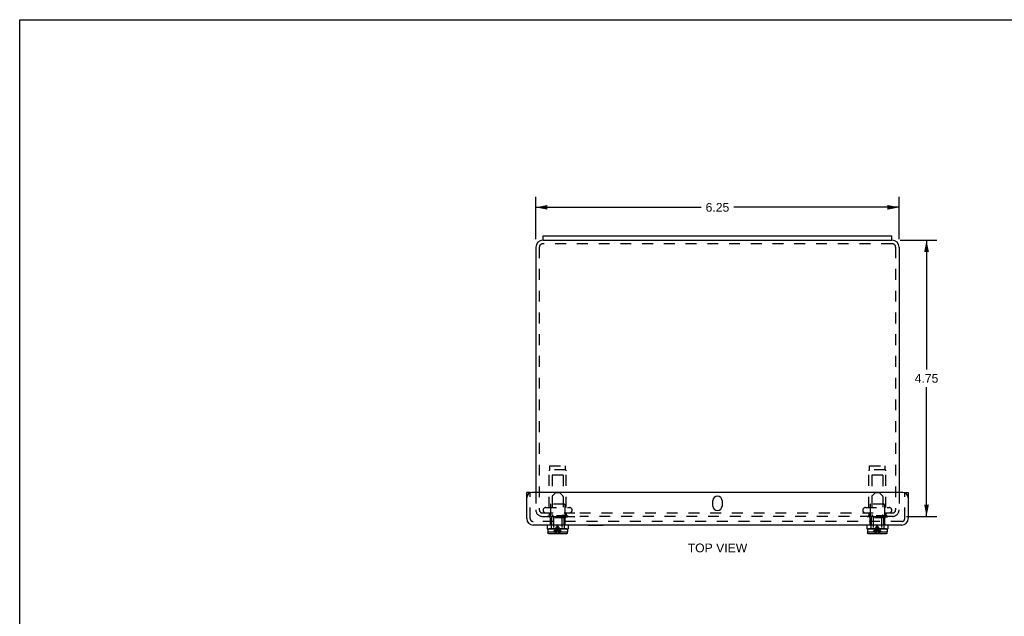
# Model space of a CAD drawing. Header units: inches. Extents: x 0 to 34, y 0 to 22.
# Tile 2 of 3: x 0 to 16.9, y 11.7 to 22. Entities that reach past the tile are written whole.
import ezdxf

# ---------------------------------------------------------------- set-up
doc = ezdxf.new("R2010")
doc.units = ezdxf.units.IN
doc.header["$LTSCALE"] = 1.87
doc.header["$MEASUREMENT"] = 0
doc.linetypes.add('HIDDEN', pattern=[0.2, 0.1, -0.1])
doc.layers.get('0').update_dxf_attribs({"linetype": 'CONTINUOUS'})
for name, color, linetype in [('DEFAULT_2', 8, 'HIDDEN'), ('DIMENSIONS', 7, 'CONTINUOUS'), ('DOOR_ASSEMBLY', 7, 'CONTINUOUS')]:
    doc.layers.add(name, color=color, linetype=linetype)
doc.styles.get("Standard").update_dxf_attribs({"font": 'arial.ttf'})
doc.dimstyles.new('DIMSTYLE_2', dxfattribs={"dimtxt": 0.15, "dimasz": 0.2, "dimexe": 0.09, "dimexo": 0.07, "dimgap": 0.0375, "dimtad": 0, "dimtih": 1, "dimtoh": 1, "dimzin": 4, "dimdsep": 46, "dimtxsty": 'Standard', "dimblk": '_FILLED', "dimblk1": '_FILLED', "dimblk2": '_FILLED', "dimcen": 0.09, "dimazin": 1, "dimtfac": 1, "dimtdec": 3, "dimtofl": 0, "dimtmove": 0, "dimatfit": 3, "dimldrblk": '_FILLED', "dimfxl": 0, "dimtolj": 1, "dimtzin": 4, "dimarcsym": 0})

# ---------------------------------------------------------------- blocks, each defined once
blk = doc.blocks.new('_FILLED')
at = {"color": 0, "linetype": 'ByBlock'}
blk.add_solid([(0, 0), (-1, 0.2), (-1, -0.2)], dxfattribs=at)
blk = doc.blocks.new('*D8')
at = {"layer": 'DIMENSIONS', "color": 2, "linetype": 'Continuous'}
for p, q in [((15.15, 18.207), (15.782, 18.207)), ((15.602, 18.207), (15.602, 15.982)), ((15.602, 13.457), (15.602, 15.682)), ((15.255, 13.457), (15.782, 13.457))]:
    blk.add_line(p, q, dxfattribs=at)
at = {"layer": 'DIMENSIONS', "color": 2, "linetype": 'Continuous', "xscale": 0.2, "yscale": 0.2, "zscale": 0.2}
for p, rotation in [((15.602, 18.207), 90), ((15.602, 13.457), 270)]:
    blk.add_blockref('_FILLED', p, dxfattribs=dict(at, rotation=rotation))
at = {"layer": 'DIMENSIONS', "color": 2, "linetype": 'Continuous', "insert": (15.602, 15.907), "char_height": 0.15, "width": 0.40762, "attachment_point": 2, "line_spacing_factor": 0.9}
blk.add_mtext('4.75', dxfattribs=at)
blk = doc.blocks.new('*D10')
at = {"layer": 'DIMENSIONS', "color": 2, "linetype": 'Continuous'}
for p, q in [((8.88, 18.227), (8.88, 18.953)), ((15.13, 18.227), (15.13, 18.953)), ((8.88, 18.773), (11.726, 18.773)), ((15.13, 18.773), (12.284, 18.773))]:
    blk.add_line(p, q, dxfattribs=at)
at = {"layer": 'DIMENSIONS', "color": 2, "linetype": 'Continuous', "xscale": 0.2, "yscale": 0.2, "zscale": 0.2, "rotation": 180}
blk.add_blockref('_FILLED', (8.88, 18.773), dxfattribs=at)
at = {"layer": 'DIMENSIONS', "color": 2, "linetype": 'Continuous', "xscale": 0.2, "yscale": 0.2, "zscale": 0.2}
blk.add_blockref('_FILLED', (15.13, 18.773), dxfattribs=at)
at = {"layer": 'DIMENSIONS', "color": 2, "linetype": 'Continuous', "insert": (12.005, 18.848), "char_height": 0.15, "width": 0.40762, "attachment_point": 2, "line_spacing_factor": 0.9}
blk.add_mtext('6.25', dxfattribs=at)

msp = doc.modelspace()

# ---------------------------------------------------------------- linework, layer by layer
at = {"color": 7, "linetype": 'Continuous'}
for p, q in [((0, 0), (0, 22)), ((0, 22), (34, 22)), ((9.0052, 18.2067), (9.0052, 18.2817)), ((9.0052, 18.2067), (15.0052, 18.2067)), ((15.0052, 18.2067), (15.0052, 18.2817))]:
    msp.add_line(p, q, dxfattribs=at)
at = {"color": 3, "linetype": 'Continuous'}
for p, q in [((9.0052, 18.2067), (9.0002, 18.2067)), ((9.0052, 18.2817), (15.0052, 18.2817)), ((15.0102, 18.2067), (15.0052, 18.2067)), ((8.8802, 18.0867), (8.8802, 13.8687)), ((15.1302, 18.0867), (15.1302, 13.8687))]:
    msp.add_line(p, q, dxfattribs=at)
for centre, start, end in [((9.0002, 18.0867), 90, 180), ((15.0102, 18.0867), 0, 90)]:
    msp.add_arc(centre, 0.12, start, end, dxfattribs=at)
at = {"layer": 'DEFAULT_2', "color": 8, "linetype": 'HIDDEN'}
for p, q in [((15.0102, 18.1467), (9.0002, 18.1467)), ((8.9402, 18.0867), (8.9402, 13.5717)), ((15.0702, 18.0867), (15.0702, 13.5717)), ((9.1092, 13.6092), (9.1092, 14.2423)), ((9.1202, 14.2602), (9.1202, 14.3292)), ((9.1202, 14.3292), (9.3902, 14.3292)), ((9.3902, 14.2602), (9.1202, 14.2602)), ((9.3902, 14.2602), (9.3902, 14.3292)), ((9.4012, 13.6092), (9.4012, 14.2423)), ((14.6092, 13.6092), (14.6092, 14.2423)), ((14.6202, 14.3292), (14.8902, 14.3292)), ((14.6202, 14.2602), (14.6202, 14.3292)), ((14.8902, 14.2602), (14.6202, 14.2602)), ((14.8902, 14.2602), (14.8902, 14.3292)), ((14.9012, 13.6092), (14.9012, 14.2423)), ((9.1602, 14.1667), (9.1602, 13.6667)), ((9.3502, 14.1667), (9.1602, 14.1667)), ((9.3502, 14.1667), (9.3502, 13.6667)), ((14.8502, 14.1667), (14.6602, 14.1667)), ((14.6602, 14.1667), (14.6602, 13.6667)), ((14.8502, 14.1667), (14.8502, 13.6667)), ((8.8802, 13.8687), (8.8802, 13.5687)), ((15.1302, 13.8687), (15.1302, 13.5717)), ((8.9402, 13.5717), (8.9402, 13.5687)), ((9.0514, 13.6092), (9.4589, 13.6092)), ((9.1302, 13.6567), (9.1302, 13.4467)), ((9.3702, 13.6667), (9.1402, 13.6667)), ((9.3802, 13.6567), (9.3802, 13.4467)), ((14.5514, 13.6092), (14.9589, 13.6092)), ((14.6302, 13.6567), (14.6302, 13.4467)), ((14.8702, 13.6667), (14.6402, 13.6667)), ((14.8802, 13.6567), (14.8802, 13.4467)), ((8.9922, 13.5167), (9.6363, 13.5167)), ((8.9922, 13.4567), (9.6363, 13.4567)), ((9.0852, 13.4647), (9.0852, 13.4467)), ((9.4252, 13.4647), (9.0852, 13.4647)), ((9.4252, 13.4467), (9.0852, 13.4467)), ((9.1092, 13.5167), (9.1092, 13.4747)), ((9.4012, 13.5167), (9.4012, 13.4747)), ((9.4252, 13.4647), (9.4252, 13.4467)), ((9.6364, 13.5167), (15.0182, 13.5167)), ((15.0231, 13.4567), (9.6364, 13.4567)), ((14.9252, 13.4647), (14.5852, 13.4647)), ((14.5852, 13.4647), (14.5852, 13.4467)), ((14.9252, 13.4467), (14.5852, 13.4467)), ((14.6092, 13.5167), (14.6092, 13.4747)), ((14.9012, 13.5167), (14.9012, 13.4747)), ((14.9252, 13.4647), (14.9252, 13.4467))]:
    msp.add_line(p, q, dxfattribs=at)
for centre, radius, start, end in [((9.0002, 18.0867), 0.06, 90, 180), ((15.0102, 18.0867), 0.06, 0, 90), ((9.1292, 14.2423), 0.02, 116.74368, 180), ((9.3812, 14.2423), 0.02, 0, 63.25632), ((14.6292, 14.2423), 0.02, 116.74368, 180), ((14.8812, 14.2423), 0.02, 0, 63.25632), ((8.9922, 13.5687), 0.112, 180, 270), ((8.9922, 13.5687), 0.052, 180, 270), ((9.0514, 13.5629), 0.0462, 90, 270), ((9.1402, 13.6567), 0.01, 90, 180), ((9.3702, 13.6567), 0.01, 0, 90), ((9.4589, 13.5629), 0.0462, 270, 90), ((14.5514, 13.5629), 0.0462, 90, 270), ((14.6402, 13.6567), 0.01, 90, 180), ((14.8702, 13.6567), 0.01, 0, 90), ((14.9589, 13.5629), 0.0462, 270, 90), ((15.0182, 13.5687), 0.112, 270, 360), ((15.0182, 13.5687), 0.052, 270, 360), ((9.0992, 13.4747), 0.01, 270, 360), ((9.4112, 13.4747), 0.01, 180, 270), ((14.5992, 13.4747), 0.01, 270, 360), ((14.9112, 13.4747), 0.01, 180, 270)]:
    msp.add_arc(centre, radius, start, end, dxfattribs=at)
at = {"layer": 'DOOR_ASSEMBLY', "color": 3, "linetype": 'Continuous'}
for p, q in [((8.7239, 13.4207), (8.7239, 13.8687)), ((15.1964, 13.8687), (8.8139, 13.8687)), ((11.927, 13.6343), (11.927, 13.7281)), ((12.0833, 13.7281), (12.0833, 13.6343)), ((15.2864, 13.8687), (15.2864, 13.4207)), ((15.1744, 13.3087), (8.8359, 13.3087))]:
    msp.add_line(p, q, dxfattribs=at)
at = {"layer": 'DOOR_ASSEMBLY', "color": 7, "linetype": 'Continuous'}
for p, q in [((8.7839, 13.8687), (8.7239, 13.8687)), ((15.2264, 13.8687), (15.2864, 13.8687)), ((9.0742, 13.3087), (9.0742, 13.2462)), ((9.0742, 13.2462), (9.4362, 13.2462)), ((9.0882, 13.2262), (9.0882, 13.1912)), ((9.4072, 13.2412), (9.1032, 13.2412)), ((9.1822, 13.2462), (9.1822, 13.2412)), ((9.3282, 13.2462), (9.3282, 13.2412)), ((9.4222, 13.2262), (9.4222, 13.1912)), ((9.4362, 13.3087), (9.4362, 13.2462)), ((9.7809, 13.3047), (9.7809, 13.3087)), ((9.7809, 13.3047), (10.0369, 13.3047)), ((10.0369, 13.3047), (10.0369, 13.3087)), ((14.5742, 13.3087), (14.5742, 13.2462)), ((14.5742, 13.2462), (14.9362, 13.2462)), ((14.5882, 13.2262), (14.5882, 13.1912)), ((14.9072, 13.2412), (14.6032, 13.2412)), ((14.6822, 13.2462), (14.6822, 13.2412)), ((14.8282, 13.2462), (14.8282, 13.2412)), ((14.9222, 13.2262), (14.9222, 13.1912)), ((14.9362, 13.3087), (14.9362, 13.2462)), ((9.089, 13.1912), (9.0882, 13.1912)), ((9.089, 13.1912), (9.089, 13.1732)), ((9.4063, 13.1582), (9.1041, 13.1582)), ((9.4213, 13.1912), (9.4213, 13.1732)), ((9.4222, 13.1912), (9.4213, 13.1912)), ((14.589, 13.1912), (14.5882, 13.1912)), ((14.589, 13.1912), (14.589, 13.1732)), ((14.9063, 13.1582), (14.6041, 13.1582)), ((14.9222, 13.1912), (14.9213, 13.1912)), ((14.9213, 13.1912), (14.9213, 13.1732))]:
    msp.add_line(p, q, dxfattribs=at)
at = {"layer": 'DOOR_ASSEMBLY', "color": 8, "linetype": 'HIDDEN'}
for p, q in [((8.7839, 13.4207), (8.7839, 13.8687)), ((9.1612, 13.801), (9.1612, 13.4874)), ((9.2222, 13.8682), (9.1655, 13.8116)), ((9.2222, 13.8682), (9.2882, 13.8682)), ((9.2882, 13.8682), (9.3448, 13.8116)), ((9.3492, 13.801), (9.3492, 13.4874)), ((14.6612, 13.801), (14.6612, 13.4874)), ((14.7222, 13.8682), (14.6655, 13.8116)), ((14.7222, 13.8682), (14.7882, 13.8682)), ((14.7882, 13.8682), (14.8448, 13.8116)), ((14.8492, 13.801), (14.8492, 13.4874)), ((15.2264, 13.4207), (15.2264, 13.8687)), ((9.1233, 13.4414), (9.1153, 13.4337)), ((9.395, 13.4337), (9.1153, 13.4337)), ((9.131, 13.4489), (9.1233, 13.4414)), ((9.1287, 13.4337), (9.1287, 13.3262)), ((9.131, 13.4489), (9.1384, 13.4562)), ((9.1384, 13.4562), (9.3719, 13.4562)), ((9.1493, 13.4562), (9.1493, 13.3262)), ((9.1778, 13.4646), (9.1655, 13.4768)), ((9.1822, 13.454), (9.1822, 13.2462)), ((9.3282, 13.454), (9.3282, 13.2462)), ((9.3325, 13.4646), (9.3448, 13.4768)), ((9.361, 13.4562), (9.361, 13.3262)), ((9.3793, 13.4489), (9.3719, 13.4562)), ((9.387, 13.4414), (9.3793, 13.4489)), ((9.3816, 13.4337), (9.3816, 13.3262)), ((9.395, 13.4337), (9.387, 13.4414)), ((14.6233, 13.4414), (14.6153, 13.4337)), ((14.895, 13.4337), (14.6153, 13.4337)), ((14.631, 13.4489), (14.6233, 13.4414)), ((14.6287, 13.4337), (14.6287, 13.3262)), ((14.6384, 13.4562), (14.631, 13.4489)), ((14.6384, 13.4562), (14.8719, 13.4562)), ((14.6493, 13.4562), (14.6493, 13.3262)), ((14.6778, 13.4646), (14.6655, 13.4768)), ((14.6822, 13.454), (14.6822, 13.2462)), ((14.8282, 13.454), (14.8282, 13.2462)), ((14.8325, 13.4646), (14.8448, 13.4768)), ((14.861, 13.4562), (14.861, 13.3262)), ((14.8793, 13.4489), (14.8719, 13.4562)), ((14.887, 13.4414), (14.8793, 13.4489)), ((14.8816, 13.4337), (14.8816, 13.3262)), ((14.887, 13.4414), (14.895, 13.4337)), ((15.1744, 13.3687), (8.8359, 13.3687)), ((9.1252, 13.3262), (9.1252, 13.3087)), ((9.1493, 13.3262), (9.1252, 13.3262)), ((9.1452, 13.3262), (9.1452, 13.2462)), ((9.2096, 13.2267), (9.22, 13.2442)), ((9.3008, 13.2267), (9.2903, 13.2442)), ((9.3852, 13.3262), (9.361, 13.3262)), ((9.3652, 13.3262), (9.3652, 13.2462)), ((9.3852, 13.3262), (9.3852, 13.3087)), ((14.6493, 13.3262), (14.6252, 13.3262)), ((14.6252, 13.3262), (14.6252, 13.3087)), ((14.6452, 13.3262), (14.6452, 13.2462)), ((14.7096, 13.2267), (14.72, 13.2442)), ((14.8008, 13.2267), (14.7903, 13.2442)), ((14.8852, 13.3262), (14.861, 13.3262)), ((14.8652, 13.3262), (14.8652, 13.2462)), ((14.8852, 13.3262), (14.8852, 13.3087)), ((9.089, 13.1912), (9.2226, 13.1912)), ((9.089, 13.1717), (9.0893, 13.1703)), ((9.0908, 13.1661), (9.0908, 13.1661)), ((9.0915, 13.1648), (9.0915, 13.1648)), ((9.0924, 13.1637), (9.0924, 13.1636)), ((9.0934, 13.1626), (9.0934, 13.1626)), ((9.0945, 13.1616), (9.0945, 13.1616)), ((9.0957, 13.1607), (9.0957, 13.1607)), ((9.0969, 13.1599), (9.097, 13.1599)), ((9.2877, 13.1912), (9.4213, 13.1912)), ((9.4077, 13.1582), (9.4092, 13.1585)), ((9.4134, 13.1599), (9.4134, 13.1599)), ((9.4146, 13.1607), (9.4146, 13.1607)), ((9.4158, 13.1616), (9.4158, 13.1616)), ((9.4169, 13.1626), (9.4169, 13.1626)), ((9.4179, 13.1636), (9.4179, 13.1637)), ((9.4188, 13.1648), (9.4188, 13.1648)), ((9.4196, 13.1661), (9.4196, 13.1661)), ((14.589, 13.1912), (14.7226, 13.1912)), ((14.589, 13.1717), (14.5893, 13.1703)), ((14.5908, 13.1661), (14.5908, 13.1661)), ((14.5915, 13.1648), (14.5915, 13.1648)), ((14.5924, 13.1637), (14.5924, 13.1636)), ((14.5934, 13.1626), (14.5934, 13.1626)), ((14.5945, 13.1616), (14.5945, 13.1616)), ((14.5957, 13.1607), (14.5957, 13.1607)), ((14.5969, 13.1599), (14.597, 13.1599)), ((14.6026, 13.1582), (14.6026, 13.1582)), ((14.7877, 13.1912), (14.9213, 13.1912)), ((14.9077, 13.1582), (14.9092, 13.1585)), ((14.9134, 13.1599), (14.9134, 13.1599)), ((14.9146, 13.1607), (14.9146, 13.1607)), ((14.9158, 13.1616), (14.9158, 13.1616)), ((14.9169, 13.1626), (14.9169, 13.1626)), ((14.9179, 13.1636), (14.9179, 13.1637)), ((14.9188, 13.1648), (14.9188, 13.1648)), ((14.9196, 13.1661), (14.9196, 13.1661))]:
    msp.add_line(p, q, dxfattribs=at)
for points in [[(9.1904, 13.1912), (9.1997, 13.2091), (9.2096, 13.2267)], [(9.2171, 13.1912), (9.2226, 13.2091), (9.2284, 13.2267), (9.2345, 13.2442), (9.241, 13.2614), (9.2479, 13.2784), (9.2552, 13.2952)], [(9.22, 13.2442), (9.2311, 13.2614), (9.2428, 13.2784), (9.2552, 13.2952)], [(9.2275, 13.1582), (9.2312, 13.1819), (9.2353, 13.2053), (9.2397, 13.2283), (9.2445, 13.251), (9.2496, 13.2733), (9.2552, 13.2952)], [(9.2387, 13.1582), (9.2409, 13.1819), (9.2433, 13.2053), (9.2459, 13.2283)], [(9.2459, 13.2283), (9.2488, 13.251), (9.2519, 13.2733), (9.2552, 13.2952)], [(9.2903, 13.2442), (9.2792, 13.2614), (9.2675, 13.2784), (9.2552, 13.2952)], [(9.2758, 13.2442), (9.2693, 13.2614), (9.2624, 13.2784), (9.2552, 13.2952)], [(9.2706, 13.2283), (9.2658, 13.251), (9.2607, 13.2733), (9.2552, 13.2952)], [(9.2644, 13.2283), (9.2615, 13.251), (9.2584, 13.2733), (9.2552, 13.2952)], [(9.2717, 13.1582), (9.2694, 13.1819), (9.267, 13.2053), (9.2644, 13.2283)], [(9.2828, 13.1582), (9.2791, 13.1819), (9.275, 13.2053), (9.2706, 13.2283)], [(9.2932, 13.1912), (9.2877, 13.2091), (9.2819, 13.2267), (9.2758, 13.2442)], [(9.3199, 13.1912), (9.3106, 13.2091), (9.3008, 13.2267)], [(14.6904, 13.1912), (14.6997, 13.2091), (14.7096, 13.2267)], [(14.7171, 13.1912), (14.7226, 13.2091), (14.7284, 13.2267), (14.7345, 13.2442)], [(14.72, 13.2442), (14.7311, 13.2614), (14.7428, 13.2784), (14.7552, 13.2952)], [(14.7275, 13.1582), (14.7312, 13.1819), (14.7353, 13.2053), (14.7397, 13.2283)], [(14.7345, 13.2442), (14.741, 13.2614), (14.7479, 13.2784), (14.7552, 13.2952)], [(14.7387, 13.1582), (14.7409, 13.1819), (14.7433, 13.2053), (14.7459, 13.2283)], [(14.7397, 13.2283), (14.7445, 13.251), (14.7496, 13.2733), (14.7552, 13.2952)], [(14.7459, 13.2283), (14.7488, 13.251), (14.7519, 13.2733), (14.7552, 13.2952)], [(14.7903, 13.2442), (14.7792, 13.2614), (14.7675, 13.2784), (14.7552, 13.2952)], [(14.7758, 13.2442), (14.7693, 13.2614), (14.7624, 13.2784), (14.7552, 13.2952)], [(14.7828, 13.1582), (14.7791, 13.1819), (14.775, 13.2053), (14.7706, 13.2283), (14.7658, 13.251), (14.7607, 13.2733), (14.7552, 13.2952)], [(14.7644, 13.2283), (14.7615, 13.251), (14.7584, 13.2733), (14.7552, 13.2952)], [(14.7717, 13.1582), (14.7694, 13.1819), (14.767, 13.2053), (14.7644, 13.2283)], [(14.7932, 13.1912), (14.7877, 13.2091), (14.7819, 13.2267), (14.7758, 13.2442)], [(14.8199, 13.1912), (14.8106, 13.2091), (14.8008, 13.2267)], [(9.2226, 13.1912), (9.2202, 13.186), (9.2178, 13.1807), (9.2154, 13.1753), (9.213, 13.1697), (9.2106, 13.164), (9.2082, 13.1582)], [(9.2877, 13.1912), (9.2901, 13.186), (9.2925, 13.1807), (9.2949, 13.1753), (9.2974, 13.1697), (9.2998, 13.164), (9.3022, 13.1582)], [(14.7226, 13.1912), (14.7202, 13.186), (14.7178, 13.1807), (14.7154, 13.1753), (14.713, 13.1697), (14.7106, 13.164), (14.7082, 13.1582)], [(14.7877, 13.1912), (14.7901, 13.186), (14.7925, 13.1807), (14.7949, 13.1753), (14.7974, 13.1697), (14.7998, 13.164), (14.8022, 13.1582)]]:
    msp.add_lwpolyline(points, dxfattribs=at)
at = {"layer": 'DOOR_ASSEMBLY', "color": 7, "linetype": 'Continuous'}
for points in [[(9.1041, 13.1582), (9.1026, 13.1582), (9.1011, 13.1585), (9.0997, 13.1588), (9.0983, 13.1593), (9.097, 13.1599), (9.0957, 13.1607), (9.0945, 13.1616), (9.0934, 13.1626), (9.0924, 13.1636), (9.0915, 13.1648), (9.0908, 13.1661), (9.0901, 13.1674), (9.0896, 13.1688), (9.0893, 13.1703), (9.089, 13.1717), (9.089, 13.1732)], [(9.4213, 13.1732), (9.4213, 13.1717), (9.421, 13.1703), (9.4207, 13.1688), (9.4202, 13.1674), (9.4196, 13.1661), (9.4188, 13.1648), (9.4179, 13.1637), (9.4169, 13.1626), (9.4158, 13.1616), (9.4146, 13.1607), (9.4134, 13.1599), (9.412, 13.1593), (9.4106, 13.1588), (9.4092, 13.1585), (9.4077, 13.1582), (9.4063, 13.1582)], [(14.6041, 13.1582), (14.6026, 13.1582), (14.6011, 13.1585), (14.5997, 13.1588), (14.5983, 13.1593), (14.597, 13.1599), (14.5957, 13.1607), (14.5945, 13.1616), (14.5934, 13.1626), (14.5924, 13.1636), (14.5915, 13.1648), (14.5908, 13.1661), (14.5901, 13.1674), (14.5896, 13.1688), (14.5893, 13.1703), (14.589, 13.1717), (14.589, 13.1732)], [(14.9213, 13.1732), (14.9213, 13.1717), (14.921, 13.1703), (14.9207, 13.1688), (14.9202, 13.1674), (14.9196, 13.1661), (14.9188, 13.1648), (14.9179, 13.1637), (14.9169, 13.1626), (14.9158, 13.1616), (14.9146, 13.1607), (14.9134, 13.1599), (14.912, 13.1593), (14.9106, 13.1588), (14.9092, 13.1585), (14.9077, 13.1582), (14.9063, 13.1582)]]:
    msp.add_lwpolyline(points, dxfattribs=at)
at = {"layer": 'DOOR_ASSEMBLY', "color": 3, "linetype": 'Continuous'}
for centre, radius, start, end in [((8.8139, 13.7787), 0.09, 90, 180), ((12.0052, 13.7281), 0.0781, 0, 180), ((15.1964, 13.7787), 0.09, 0, 90), ((12.0052, 13.6343), 0.0781, 180, 360), ((8.8359, 13.4207), 0.112, 180, 270), ((15.1744, 13.4207), 0.112, 270, 360)]:
    msp.add_arc(centre, radius, start, end, dxfattribs=at)
at = {"layer": 'DOOR_ASSEMBLY', "color": 8, "linetype": 'HIDDEN'}
for centre, radius, start, end in [((9.1762, 13.801), 0.015, 134.99999, 180), ((9.3342, 13.801), 0.015, 0, 45.00001), ((14.6762, 13.801), 0.015, 134.99999, 180), ((14.8342, 13.801), 0.015, 0, 45.00001), ((8.8359, 13.4207), 0.052, 180, 270), ((9.1762, 13.4874), 0.015, 180, 224.99995), ((9.1672, 13.454), 0.015, 0, 44.99994), ((9.3432, 13.454), 0.015, 135.00006, 180), ((9.3342, 13.4874), 0.015, 315.00005, 360), ((14.6762, 13.4874), 0.015, 180, 224.99995), ((14.6672, 13.454), 0.015, 0, 44.99994), ((14.8432, 13.454), 0.015, 135.00006, 180), ((14.8342, 13.4874), 0.015, 315.00005, 360), ((15.1744, 13.4207), 0.052, 270, 360)]:
    msp.add_arc(centre, radius, start, end, dxfattribs=at)
at = {"layer": 'DOOR_ASSEMBLY', "color": 7, "linetype": 'Continuous'}
for centre, start, end in [((9.1032, 13.2262), 90, 180), ((9.4072, 13.2262), 0, 90), ((14.6032, 13.2262), 90, 180), ((14.9072, 13.2262), 0, 90)]:
    msp.add_arc(centre, 0.015, start, end, dxfattribs=at)

# ---------------------------------------------------------------- texts
at = {"layer": 'DIMENSIONS', "color": 2, "linetype": 'Continuous', "insert": (12.0055, 12.9904), "char_height": 0.15, "width": 1.022119, "attachment_point": 2, "line_spacing_factor": 0.9}
msp.add_mtext('TOP VIEW', dxfattribs=at)

# ---------------------------------------------------------------- dimensions: what is measured, and where the dimension line sits
at = {"layer": 'DIMENSIONS', "color": 2, "linetype": 'Continuous'}
dim = msp.add_linear_dim(base=(15.1302, 18.7731), p1=(8.8802, 18.1567), p2=(15.1302, 18.1567), dimstyle='DIMSTYLE_2', dxfattribs=at)
dim.commit()
dim.dimension.update_dxf_attribs({"geometry": '*D10', "text_midpoint": (12.0047, 18.7722), "dimtype": 160})
dim = msp.add_linear_dim(base=(15.6021, 13.4567), p1=(15.0802, 18.2067), p2=(15.1852, 13.4567), angle=270, dimstyle='DIMSTYLE_2', dxfattribs=at)
dim.commit()
dim.dimension.update_dxf_attribs({"geometry": '*D8', "text_midpoint": (15.5989, 15.8303), "dimtype": 160})

doc.saveas('drawing.dxf')
